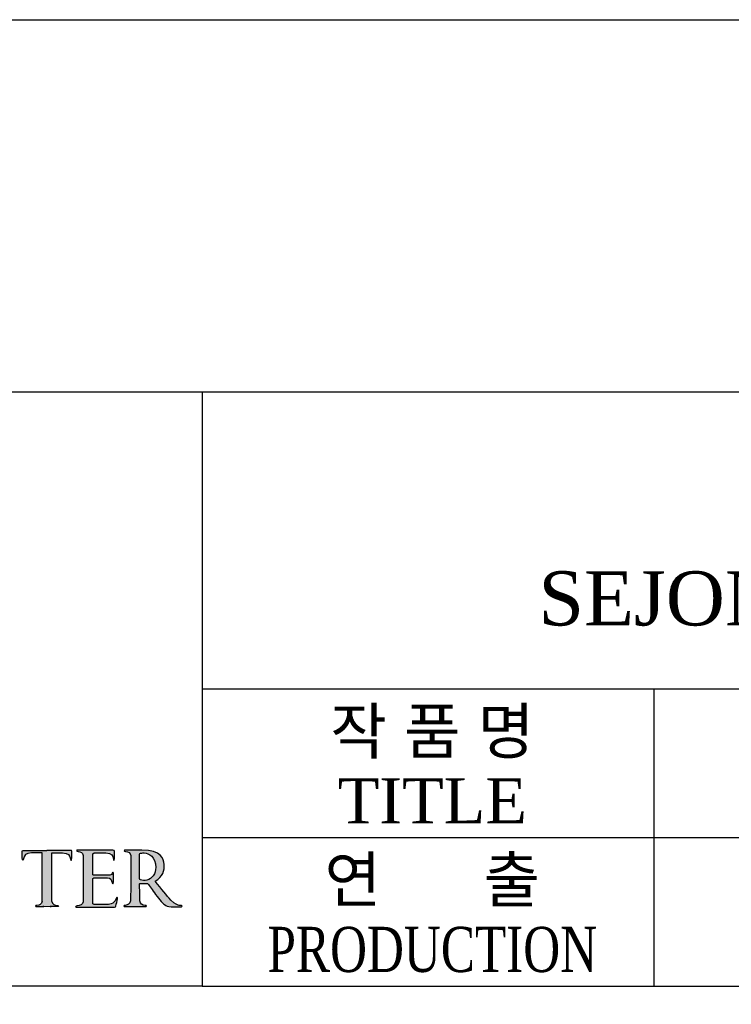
# Model space of a CAD drawing. Header units: millimetres. Extents: x 0 to 84100, y 0 to 59400.
# Tile 112 of 113: x 65516 to 69456, y 53949 to 59400. Entities that reach past the tile are written whole.
import ezdxf
from ezdxf.enums import TextEntityAlignment as Align

# ---------------------------------------------------------------- set-up
doc = ezdxf.new("R2010")
doc.units = ezdxf.units.MM
for name, color, linetype in [('FUR', 3, 'Continuous'), ('Layer 1', 7, 'Continuous'), ('SPEAKER', 3, 'Continuous')]:
    doc.layers.add(name, color=color, linetype=linetype)
doc.styles.add('스타일2', font='palab.TTF')

# ---------------------------------------------------------------- blocks, each defined once
blk = doc.blocks.new('SEJONG LOGO')
at = {"linetype": 'Continuous', "lineweight": 0}
h = blk.add_hatch(color=256, dxfattribs=at)
edge = h.paths.add_edge_path()
edge.add_spline(control_points=[(53.49, 27.46), (53.49, 27.46), (56.98, 27.46), (60.43, 27.46)], knot_values=[0, 0, 0, 0, 0.031847, 0.031847, 0.031847, 0.031847], degree=3, periodic=0)
edge.add_spline(control_points=[(60.43, 27.46), (63.89, 27.46), (67.38, 27.46), (67.38, 27.46)], knot_values=[0, 0, 0, 0, 0.031847, 0.031847, 0.031847, 0.031847], degree=3, periodic=0)
edge.add_spline(control_points=[(67.38, 27.46), (67.63, 27.46), (67.78, 27.46), (67.78, 27.15), (67.78, 27.15), (67.78, 26.69), (67.78, 26.16), (67.78, 25.38), (67.78, 25.38), (67.78, 24.74), (67.74, 24.49), (67.62, 24.49), (67.62, 24.49), (67.46, 24.49), (67.45, 24.63), (67.31, 25.25)], knot_values=[0.75, 0.75, 0.75, 0.75, 0.8125, 0.8125, 0.8125, 0.8125, 0.875, 0.875, 0.875, 0.875, 0.9375, 0.9375, 0.9375, 0.9375, 1, 1, 1, 1], degree=3, periodic=0)
edge.add_spline(control_points=[(67.31, 25.25), (67.18, 25.87), (66.75, 26.71), (65.06, 26.71)], knot_values=[0.6875, 0.6875, 0.6875, 0.6875, 0.75, 0.75, 0.75, 0.75], degree=3, periodic=0)
edge.add_spline(control_points=[(65.06, 26.71), (65.06, 26.71), (61.83, 26.71), (61.83, 26.71)], knot_values=[0.625, 0.625, 0.625, 0.625, 0.6875, 0.6875, 0.6875, 0.6875], degree=3, periodic=0)
edge.add_spline(control_points=[(61.83, 26.71), (61.83, 26.71), (61.81, 15), (61.89, 12.29)], knot_values=[0.567769, 0.567769, 0.567769, 0.567769, 0.625, 0.625, 0.625, 0.625], degree=3, periodic=0)
edge.add_spline(control_points=[(61.89, 12.29), (62.02, 11.47), (62.74, 11.25), (63.41, 11.14)], knot_values=[0.387283, 0.387283, 0.387283, 0.387283, 0.461538, 0.461538, 0.461538, 0.461538], degree=3, periodic=0)
edge.add_spline(control_points=[(63.41, 11.14), (63.65, 11.1), (63.82, 11.07), (63.85, 10.94)], knot_values=[0.461538, 0.461538, 0.461538, 0.461538, 0.538462, 0.538462, 0.538462, 0.538462], degree=3, periodic=0)
edge.add_spline(control_points=[(63.85, 10.94), (63.87, 10.78), (63.68, 10.78), (63.35, 10.78), (63.35, 10.78), (62.92, 10.78), (62.34, 10.78), (61.78, 10.78), (61.78, 10.78), (60.93, 10.78), (61.65, 10.78), (61.65, 10.78)], knot_values=[0.538462, 0.538462, 0.538462, 0.538462, 0.615385, 0.615385, 0.615385, 0.615385, 0.692308, 0.692308, 0.692308, 0.692308, 0.769231, 0.769231, 0.769231, 0.769231], degree=3, periodic=0)
edge.add_line((61.65, 10.78), (60.43, 10.78))
edge.add_line((60.43, 10.78), (59.22, 10.78))
edge.add_spline(control_points=[(59.22, 10.78), (59.22, 10.78), (59.94, 10.78), (59.09, 10.78), (59.09, 10.78), (58.53, 10.78), (57.95, 10.78), (57.52, 10.78), (57.52, 10.78), (57.18, 10.78), (56.99, 10.78), (57.02, 10.94)], knot_values=[0.538462, 0.538462, 0.538462, 0.538462, 0.615385, 0.615385, 0.615385, 0.615385, 0.692308, 0.692308, 0.692308, 0.692308, 0.769231, 0.769231, 0.769231, 0.769231], degree=3, periodic=0)
edge.add_spline(control_points=[(57.02, 10.94), (57.05, 11.07), (57.22, 11.1), (57.46, 11.14)], knot_values=[0.461538, 0.461538, 0.461538, 0.461538, 0.538462, 0.538462, 0.538462, 0.538462], degree=3, periodic=0)
edge.add_spline(control_points=[(57.46, 11.14), (58.13, 11.25), (58.85, 11.47), (58.98, 12.29)], knot_values=[0.387283, 0.387283, 0.387283, 0.387283, 0.461538, 0.461538, 0.461538, 0.461538], degree=3, periodic=0)
edge.add_spline(control_points=[(58.98, 12.29), (59.06, 15), (59.04, 26.71), (59.04, 26.71)], knot_values=[0.567769, 0.567769, 0.567769, 0.567769, 0.625, 0.625, 0.625, 0.625], degree=3, periodic=0)
edge.add_spline(control_points=[(59.04, 26.71), (59.04, 26.71), (55.81, 26.71), (55.81, 26.71)], knot_values=[0.625, 0.625, 0.625, 0.625, 0.6875, 0.6875, 0.6875, 0.6875], degree=3, periodic=0)
edge.add_spline(control_points=[(55.81, 26.71), (54.12, 26.71), (53.69, 25.87), (53.55, 25.25)], knot_values=[0.6875, 0.6875, 0.6875, 0.6875, 0.75, 0.75, 0.75, 0.75], degree=3, periodic=0)
edge.add_spline(control_points=[(53.55, 25.25), (53.42, 24.63), (53.41, 24.49), (53.25, 24.49), (53.25, 24.49), (53.13, 24.49), (53.09, 24.74), (53.09, 25.38), (53.09, 25.38), (53.09, 26.16), (53.09, 26.69), (53.09, 27.15), (53.09, 27.15), (53.09, 27.46), (53.23, 27.46), (53.49, 27.46)], knot_values=[0.75, 0.75, 0.75, 0.75, 0.8125, 0.8125, 0.8125, 0.8125, 0.875, 0.875, 0.875, 0.875, 0.9375, 0.9375, 0.9375, 0.9375, 1, 1, 1, 1], degree=3, periodic=0)
h = blk.add_hatch(color=256, dxfattribs=at)
edge = h.paths.add_edge_path()
edge.add_spline(control_points=[(81.34, 13.04), (81.38, 13.25), (81.45, 13.55), (81.27, 13.55)], knot_values=[0.972973, 0.972973, 0.972973, 0.972973, 1, 1, 1, 1], degree=3, periodic=0)
edge.add_spline(control_points=[(81.27, 13.55), (81.11, 13.55), (81.02, 13.31), (80.9, 13.03)], knot_values=[0, 0, 0, 0, 0.027027, 0.027027, 0.027027, 0.027027], degree=3, periodic=0)
edge.add_spline(control_points=[(80.9, 13.03), (80.24, 11.5), (78.87, 11.4), (77.86, 11.4)], knot_values=[0.027027, 0.027027, 0.027027, 0.027027, 0.054054, 0.054054, 0.054054, 0.054054], degree=3, periodic=0)
edge.add_spline(control_points=[(77.86, 11.4), (77.83, 11.4), (75.28, 11.4), (74.38, 11.4), (74.38, 11.4), (74.02, 11.4), (73.99, 11.68), (73.99, 11.85), (73.99, 11.85), (73.99, 13.38), (73.99, 16.65), (73.99, 17.34)], knot_values=[0.054054, 0.054054, 0.054054, 0.054054, 0.081081, 0.081081, 0.081081, 0.081081, 0.108108, 0.108108, 0.108108, 0.108108, 0.135135, 0.135135, 0.135135, 0.135135], degree=3, periodic=0)
edge.add_spline(control_points=[(73.99, 17.34), (73.99, 17.34), (73.99, 18.77), (73.99, 18.92), (73.99, 18.92), (73.99, 19.06), (73.94, 19.28), (74.3, 19.28), (74.3, 19.28), (74.65, 19.28), (78.34, 19.28), (78.34, 19.28)], knot_values=[0.135135, 0.135135, 0.135135, 0.135135, 0.162162, 0.162162, 0.162162, 0.162162, 0.189189, 0.189189, 0.189189, 0.189189, 0.216216, 0.216216, 0.216216, 0.216216], degree=3, periodic=0)
edge.add_spline(control_points=[(78.34, 19.28), (79.34, 19.28), (79.54, 18.66), (79.75, 17.97)], knot_values=[0.216216, 0.216216, 0.216216, 0.216216, 0.243243, 0.243243, 0.243243, 0.243243], degree=3, periodic=0)
edge.add_spline(control_points=[(79.75, 17.97), (79.82, 17.72), (79.84, 17.55), (79.93, 17.52)], knot_values=[0.243243, 0.243243, 0.243243, 0.243243, 0.27027, 0.27027, 0.27027, 0.27027], degree=3, periodic=0)
edge.add_spline(control_points=[(79.93, 17.52), (80.12, 17.48), (80.13, 17.82), (80.13, 17.99), (80.13, 17.99), (80.13, 18.15), (80.13, 20.53), (80.13, 20.67), (80.13, 20.67), (80.13, 20.87), (80.07, 20.97), (79.98, 20.97), (79.98, 20.97), (79.86, 20.97), (79.83, 20.77), (79.73, 20.56)], knot_values=[0.27027, 0.27027, 0.27027, 0.27027, 0.297297, 0.297297, 0.297297, 0.297297, 0.324324, 0.324324, 0.324324, 0.324324, 0.351351, 0.351351, 0.351351, 0.351351, 0.378378, 0.378378, 0.378378, 0.378378], degree=3, periodic=0)
edge.add_spline(control_points=[(79.73, 20.56), (79.56, 20.22), (79.29, 20.11), (78.75, 20.11), (78.75, 20.11), (78.75, 20.11), (74.49, 20.11), (74.23, 20.11), (74.23, 20.11), (73.98, 20.11), (73.99, 20.31), (73.99, 20.41), (73.99, 20.41), (73.99, 20.51), (73.99, 26.2), (73.99, 26.2)], knot_values=[0.378378, 0.378378, 0.378378, 0.378378, 0.405405, 0.405405, 0.405405, 0.405405, 0.432432, 0.432432, 0.432432, 0.432432, 0.459459, 0.459459, 0.459459, 0.459459, 0.486486, 0.486486, 0.486486, 0.486486], degree=3, periodic=0)
edge.add_spline(control_points=[(73.99, 26.2), (73.99, 26.2), (73.98, 26.68), (74.42, 26.68), (74.42, 26.68), (74.98, 26.68), (76.85, 26.68), (77.91, 26.68), (77.91, 26.68), (79.79, 26.68), (79.88, 25.87), (80.11, 24.95)], knot_values=[0.486486, 0.486486, 0.486486, 0.486486, 0.513514, 0.513514, 0.513514, 0.513514, 0.540541, 0.540541, 0.540541, 0.540541, 0.567568, 0.567568, 0.567568, 0.567568], degree=3, periodic=0)
edge.add_spline(control_points=[(80.11, 24.95), (80.16, 24.7), (80.19, 24.58), (80.24, 24.53)], knot_values=[0.567568, 0.567568, 0.567568, 0.567568, 0.594595, 0.594595, 0.594595, 0.594595], degree=3, periodic=0)
edge.add_spline(control_points=[(80.24, 24.53), (80.28, 24.48), (80.48, 24.42), (80.48, 24.97), (80.48, 24.97), (80.48, 25.3), (80.48, 26.5), (80.48, 27.12), (80.48, 27.12), (80.48, 27.35), (80.3, 27.5), (79.95, 27.5), (79.95, 27.5), (78.01, 27.5), (70.73, 27.5), (69.7, 27.5), (69.7, 27.5), (69.37, 27.5), (69.18, 27.5), (69.21, 27.35)], knot_values=[0.594595, 0.594595, 0.594595, 0.594595, 0.621622, 0.621622, 0.621622, 0.621622, 0.648649, 0.648649, 0.648649, 0.648649, 0.675676, 0.675676, 0.675676, 0.675676, 0.702703, 0.702703, 0.702703, 0.702703, 0.72973, 0.72973, 0.72973, 0.72973], degree=3, periodic=0)
edge.add_spline(control_points=[(69.21, 27.35), (69.23, 27.22), (69.4, 27.18), (69.64, 27.14)], knot_values=[0.72973, 0.72973, 0.72973, 0.72973, 0.756757, 0.756757, 0.756757, 0.756757], degree=3, periodic=0)
edge.add_spline(control_points=[(69.64, 27.14), (70.34, 27.03), (71.15, 26.83), (71.15, 25.96), (71.15, 25.96), (71.15, 23.85), (71.15, 14.18), (71.15, 12.24), (71.15, 12.24), (71.15, 11.37), (70.06, 11.06), (69.37, 10.96)], knot_values=[0.756757, 0.756757, 0.756757, 0.756757, 0.783784, 0.783784, 0.783784, 0.783784, 0.810811, 0.810811, 0.810811, 0.810811, 0.837838, 0.837838, 0.837838, 0.837838], degree=3, periodic=0)
edge.add_spline(control_points=[(69.37, 10.96), (69.13, 10.92), (68.95, 10.88), (68.93, 10.75)], knot_values=[0.837838, 0.837838, 0.837838, 0.837838, 0.864865, 0.864865, 0.864865, 0.864865], degree=3, periodic=0)
edge.add_spline(control_points=[(68.93, 10.75), (68.9, 10.59), (69.09, 10.59), (69.43, 10.59), (69.43, 10.59), (70.31, 10.59), (77.49, 10.59), (80.41, 10.59), (80.41, 10.59), (80.67, 10.59), (80.83, 10.82), (80.86, 10.94)], knot_values=[0.864865, 0.864865, 0.864865, 0.864865, 0.891892, 0.891892, 0.891892, 0.891892, 0.918919, 0.918919, 0.918919, 0.918919, 0.945946, 0.945946, 0.945946, 0.945946], degree=3, periodic=0)
edge.add_spline(control_points=[(80.86, 10.94), (81.02, 11.61), (81.24, 12.51), (81.34, 13.04)], knot_values=[0.945946, 0.945946, 0.945946, 0.945946, 0.972973, 0.972973, 0.972973, 0.972973], degree=3, periodic=0)
edge = h.paths.add_edge_path()
edge.add_spline(control_points=[(89.95, 10.94), (89.93, 11.07), (89.75, 11.1), (89.51, 11.14)], knot_values=[0.923077, 0.923077, 0.923077, 0.923077, 1, 1, 1, 1], degree=3, periodic=0)
edge.add_spline(control_points=[(89.51, 11.14), (88.82, 11.25), (88.03, 11.45), (87.98, 12.48)], knot_values=[0, 0, 0, 0, 0.076923, 0.076923, 0.076923, 0.076923], degree=3, periodic=0)
edge.add_spline(control_points=[(87.98, 12.48), (87.93, 12.6), (87.92, 15.12), (87.92, 17.19)], knot_values=[0, 0, 0, 0, 0.033333, 0.033333, 0.033333, 0.033333], degree=3, periodic=0)
edge.add_spline(control_points=[(87.92, 17.19), (87.92, 17.19), (87.92, 17.5), (87.92, 17.5)], knot_values=[0.033333, 0.033333, 0.033333, 0.033333, 0.066667, 0.066667, 0.066667, 0.066667], degree=3, periodic=0)
edge.add_spline(control_points=[(87.92, 17.5), (87.92, 17.63), (87.98, 17.67), (88.1, 17.67)], knot_values=[0.066667, 0.066667, 0.066667, 0.066667, 0.1, 0.1, 0.1, 0.1], degree=3, periodic=0)
edge.add_spline(control_points=[(88.1, 17.67), (88.1, 17.67), (90.03, 17.63), (90.03, 17.63)], knot_values=[0.1, 0.1, 0.1, 0.1, 0.133333, 0.133333, 0.133333, 0.133333], degree=3, periodic=0)
edge.add_spline(control_points=[(90.03, 17.63), (90.18, 17.63), (90.32, 17.61), (90.43, 17.48)], knot_values=[0.133333, 0.133333, 0.133333, 0.133333, 0.166667, 0.166667, 0.166667, 0.166667], degree=3, periodic=0)
edge.add_spline(control_points=[(90.43, 17.48), (90.72, 17.15), (91.74, 15.63), (92.63, 14.41)], knot_values=[0.166667, 0.166667, 0.166667, 0.166667, 0.2, 0.2, 0.2, 0.2], degree=3, periodic=0)
edge.add_spline(control_points=[(92.63, 14.41), (93.87, 12.7), (94.72, 11.66), (95.68, 11.14)], knot_values=[0.2, 0.2, 0.2, 0.2, 0.233333, 0.233333, 0.233333, 0.233333], degree=3, periodic=0)
edge.add_spline(control_points=[(95.68, 11.14), (96.25, 10.84), (96.8, 10.72), (98.05, 10.72)], knot_values=[0.233333, 0.233333, 0.233333, 0.233333, 0.266667, 0.266667, 0.266667, 0.266667], degree=3, periodic=0)
edge.add_spline(control_points=[(98.05, 10.72), (98.05, 10.72), (99.94, 10.72), (99.94, 10.72)], knot_values=[0.266667, 0.266667, 0.266667, 0.266667, 0.3, 0.3, 0.3, 0.3], degree=3, periodic=0)
edge.add_spline(control_points=[(99.94, 10.72), (100.21, 10.72), (100.55, 10.75), (100.51, 10.92)], knot_values=[0.3, 0.3, 0.3, 0.3, 0.333333, 0.333333, 0.333333, 0.333333], degree=3, periodic=0)
edge.add_spline(control_points=[(100.51, 10.92), (100.47, 11.1), (100.22, 11.1), (99.67, 11.15)], knot_values=[0.333333, 0.333333, 0.333333, 0.333333, 0.366667, 0.366667, 0.366667, 0.366667], degree=3, periodic=0)
edge.add_spline(control_points=[(99.67, 11.15), (99.32, 11.19), (98.45, 11.41), (97.21, 12.7)], knot_values=[0.366667, 0.366667, 0.366667, 0.366667, 0.4, 0.4, 0.4, 0.4], degree=3, periodic=0)
edge.add_spline(control_points=[(97.21, 12.7), (95.9, 14.08), (94.52, 15.88), (92.54, 18.37)], knot_values=[0.4, 0.4, 0.4, 0.4, 0.433333, 0.433333, 0.433333, 0.433333], degree=3, periodic=0)
edge.add_spline(control_points=[(92.54, 18.37), (94.75, 19.52), (95.32, 21.59), (95.21, 23.22)], knot_values=[0.433333, 0.433333, 0.433333, 0.433333, 0.466667, 0.466667, 0.466667, 0.466667], degree=3, periodic=0)
edge.add_spline(control_points=[(95.21, 23.22), (95.08, 24.98), (94.36, 27.5), (88.6, 27.5), (88.6, 27.5), (86.66, 27.5), (84.83, 27.5), (83.8, 27.5), (83.8, 27.5), (83.47, 27.5), (83.28, 27.5), (83.3, 27.35)], knot_values=[0.466667, 0.466667, 0.466667, 0.466667, 0.5, 0.5, 0.5, 0.5, 0.533333, 0.533333, 0.533333, 0.533333, 0.566667, 0.566667, 0.566667, 0.566667], degree=3, periodic=0)
edge.add_spline(control_points=[(83.3, 27.35), (83.32, 27.22), (83.51, 27.18), (83.75, 27.14)], knot_values=[0.566667, 0.566667, 0.566667, 0.566667, 0.6, 0.6, 0.6, 0.6], degree=3, periodic=0)
edge.add_spline(control_points=[(83.75, 27.14), (84.44, 27.03), (85.27, 26.77), (85.27, 25.9)], knot_values=[0.6, 0.6, 0.6, 0.6, 0.633333, 0.633333, 0.633333, 0.633333], degree=3, periodic=0)
edge.add_spline(control_points=[(85.27, 25.9), (85.27, 25.9), (85.3, 23.7), (85.3, 21.07), (85.3, 21.07), (85.3, 21.07), (85.3, 13.36), (85.18, 12.44)], knot_values=[0.633333, 0.633333, 0.633333, 0.633333, 0.666667, 0.666667, 0.666667, 0.666667, 0.7, 0.7, 0.7, 0.7], degree=3, periodic=0)
edge.add_spline(control_points=[(85.18, 12.44), (85.09, 11.49), (84.34, 11.25), (83.65, 11.14)], knot_values=[0.384615, 0.384615, 0.384615, 0.384615, 0.461538, 0.461538, 0.461538, 0.461538], degree=3, periodic=0)
edge.add_spline(control_points=[(83.65, 11.14), (83.41, 11.1), (83.23, 11.07), (83.21, 10.94)], knot_values=[0.461538, 0.461538, 0.461538, 0.461538, 0.538462, 0.538462, 0.538462, 0.538462], degree=3, periodic=0)
edge.add_spline(control_points=[(83.21, 10.94), (83.18, 10.78), (83.37, 10.78), (83.7, 10.78), (83.7, 10.78), (84.14, 10.78), (84.72, 10.78), (85.27, 10.78), (85.27, 10.78), (86.12, 10.78), (87.89, 10.78), (87.89, 10.78)], knot_values=[0.538462, 0.538462, 0.538462, 0.538462, 0.615385, 0.615385, 0.615385, 0.615385, 0.692308, 0.692308, 0.692308, 0.692308, 0.769231, 0.769231, 0.769231, 0.769231], degree=3, periodic=0)
edge.add_spline(control_points=[(87.89, 10.78), (88.44, 10.78), (89.02, 10.78), (89.45, 10.78), (89.45, 10.78), (89.79, 10.78), (89.98, 10.78), (89.95, 10.94)], knot_values=[0.769231, 0.769231, 0.769231, 0.769231, 0.846154, 0.846154, 0.846154, 0.846154, 0.923077, 0.923077, 0.923077, 0.923077], degree=3, periodic=0)
edge = h.paths.add_edge_path(flags=16)
edge.add_spline(control_points=[(88.12, 26.6), (88.34, 26.67), (88.74, 26.69), (89.3, 26.69), (89.3, 26.69), (90.61, 26.69), (92.7, 25.56), (92.7, 22.41), (92.7, 22.41), (92.7, 20.59), (91.61, 18.93), (90.06, 18.6)], knot_values=[0.866667, 0.866667, 0.866667, 0.866667, 0.9, 0.9, 0.9, 0.9, 0.933333, 0.933333, 0.933333, 0.933333, 0.966667, 0.966667, 0.966667, 0.966667], degree=3, periodic=0)
edge.add_spline(control_points=[(90.06, 18.6), (89.43, 18.48), (88.58, 18.53), (88.12, 18.68)], knot_values=[0.733333, 0.733333, 0.733333, 0.733333, 0.766667, 0.766667, 0.766667, 0.766667], degree=3, periodic=0)
edge.add_spline(control_points=[(88.12, 18.68), (87.96, 18.75), (87.92, 18.83), (87.92, 19.08), (87.92, 19.08), (87.92, 19.08), (87.92, 26.29), (87.92, 26.29), (87.92, 26.29), (87.92, 26.47), (87.96, 26.56), (88.12, 26.6)], knot_values=[0.766667, 0.766667, 0.766667, 0.766667, 0.8, 0.8, 0.8, 0.8, 0.833333, 0.833333, 0.833333, 0.833333, 0.866667, 0.866667, 0.866667, 0.866667], degree=3, periodic=0)
for q in [(59.22, 10.78), (61.65, 10.78)]:
    blk.add_line((60.43, 10.78), q, dxfattribs=at)
at = {"layer": 'Layer 1', "color": 7}
for points, knots in [([(53.55, 25.25), (53.42, 24.63), (53.41, 24.49), (53.25, 24.49), (53.25, 24.49), (53.13, 24.49), (53.09, 24.74), (53.09, 25.38), (53.09, 25.38), (53.09, 26.16), (53.09, 26.69), (53.09, 27.15), (53.09, 27.15), (53.09, 27.46), (53.23, 27.46), (53.49, 27.46)], [0.75, 0.75, 0.75, 0.75, 0.8125, 0.8125, 0.8125, 0.8125, 0.875, 0.875, 0.875, 0.875, 0.9375, 0.9375, 0.9375, 0.9375, 1, 1, 1, 1]), ([(67.31, 25.25), (67.45, 24.63), (67.46, 24.49), (67.62, 24.49), (67.62, 24.49), (67.74, 24.49), (67.78, 24.74), (67.78, 25.38), (67.78, 25.38), (67.78, 26.16), (67.78, 26.69), (67.78, 27.15), (67.78, 27.15), (67.78, 27.46), (67.63, 27.46), (67.38, 27.46)], [0.75, 0.75, 0.75, 0.75, 0.8125, 0.8125, 0.8125, 0.8125, 0.875, 0.875, 0.875, 0.875, 0.9375, 0.9375, 0.9375, 0.9375, 1, 1, 1, 1]), ([(80.24, 24.53), (80.28, 24.48), (80.48, 24.42), (80.48, 24.97), (80.48, 24.97), (80.48, 25.3), (80.48, 26.5), (80.48, 27.12), (80.48, 27.12), (80.48, 27.35), (80.3, 27.5), (79.95, 27.5), (79.95, 27.5), (78.01, 27.5), (70.73, 27.5), (69.7, 27.5), (69.7, 27.5), (69.37, 27.5), (69.18, 27.5), (69.21, 27.35)], [0.5945946, 0.5945946, 0.5945946, 0.5945946, 0.6216216, 0.6216216, 0.6216216, 0.6216216, 0.6486486, 0.6486486, 0.6486486, 0.6486486, 0.6756757, 0.6756757, 0.6756757, 0.6756757, 0.7027027, 0.7027027, 0.7027027, 0.7027027, 0.7297297, 0.7297297, 0.7297297, 0.7297297]), ([(69.64, 27.14), (70.34, 27.03), (71.15, 26.83), (71.15, 25.96), (71.15, 25.96), (71.15, 23.85), (71.15, 14.18), (71.15, 12.24), (71.15, 12.24), (71.15, 11.37), (70.06, 11.06), (69.37, 10.96)], [0.75675676, 0.75675676, 0.75675676, 0.75675676, 0.78378378, 0.78378378, 0.78378378, 0.78378378, 0.81081081, 0.81081081, 0.81081081, 0.81081081, 0.83783784, 0.83783784, 0.83783784, 0.83783784]), ([(73.99, 26.2), (73.99, 26.2), (73.98, 26.68), (74.42, 26.68), (74.42, 26.68), (74.98, 26.68), (76.85, 26.68), (77.91, 26.68), (77.91, 26.68), (79.79, 26.68), (79.88, 25.87), (80.11, 24.95)], [0.48648649, 0.48648649, 0.48648649, 0.48648649, 0.51351351, 0.51351351, 0.51351351, 0.51351351, 0.54054054, 0.54054054, 0.54054054, 0.54054054, 0.56756757, 0.56756757, 0.56756757, 0.56756757]), ([(95.21, 23.22), (95.08, 24.98), (94.36, 27.5), (88.6, 27.5), (88.6, 27.5), (86.66, 27.5), (84.83, 27.5), (83.8, 27.5), (83.8, 27.5), (83.47, 27.5), (83.28, 27.5), (83.3, 27.35)], [0.4666667, 0.4666667, 0.4666667, 0.4666667, 0.5, 0.5, 0.5, 0.5, 0.5333333, 0.5333333, 0.5333333, 0.5333333, 0.5666667, 0.5666667, 0.5666667, 0.5666667]), ([(88.12, 18.68), (87.96, 18.75), (87.92, 18.83), (87.92, 19.08), (87.92, 19.08), (87.92, 19.08), (87.92, 26.29), (87.92, 26.29), (87.92, 26.29), (87.92, 26.47), (87.96, 26.56), (88.12, 26.6)], [0.7666667, 0.7666667, 0.7666667, 0.7666667, 0.8, 0.8, 0.8, 0.8, 0.8333333, 0.8333333, 0.8333333, 0.8333333, 0.8666667, 0.8666667, 0.8666667, 0.8666667]), ([(88.12, 26.6), (88.34, 26.67), (88.74, 26.69), (89.3, 26.69), (89.3, 26.69), (90.61, 26.69), (92.7, 25.56), (92.7, 22.41), (92.7, 22.41), (92.7, 20.59), (91.61, 18.93), (90.06, 18.6)], [0.8666667, 0.8666667, 0.8666667, 0.8666667, 0.9, 0.9, 0.9, 0.9, 0.9333333, 0.9333333, 0.9333333, 0.9333333, 0.9666667, 0.9666667, 0.9666667, 0.9666667]), ([(79.73, 20.56), (79.56, 20.22), (79.29, 20.11), (78.75, 20.11), (78.75, 20.11), (78.75, 20.11), (74.49, 20.11), (74.23, 20.11), (74.23, 20.11), (73.98, 20.11), (73.99, 20.31), (73.99, 20.41), (73.99, 20.41), (73.99, 20.51), (73.99, 26.2), (73.99, 26.2)], [0.3783784, 0.3783784, 0.3783784, 0.3783784, 0.4054054, 0.4054054, 0.4054054, 0.4054054, 0.4324324, 0.4324324, 0.4324324, 0.4324324, 0.4594595, 0.4594595, 0.4594595, 0.4594595, 0.4864865, 0.4864865, 0.4864865, 0.4864865]), ([(85.27, 25.9), (85.27, 25.9), (85.3, 23.7), (85.3, 21.07), (85.3, 21.07), (85.3, 21.07), (85.3, 13.36), (85.18, 12.44)], [0.63333333, 0.63333333, 0.63333333, 0.63333333, 0.66666667, 0.66666667, 0.66666667, 0.66666667, 0.7, 0.7, 0.7, 0.7]), ([(79.93, 17.52), (80.12, 17.48), (80.13, 17.82), (80.13, 17.99), (80.13, 17.99), (80.13, 18.15), (80.13, 20.53), (80.13, 20.67), (80.13, 20.67), (80.13, 20.87), (80.07, 20.97), (79.98, 20.97), (79.98, 20.97), (79.86, 20.97), (79.83, 20.77), (79.73, 20.56)], [0.2702703, 0.2702703, 0.2702703, 0.2702703, 0.2972973, 0.2972973, 0.2972973, 0.2972973, 0.3243243, 0.3243243, 0.3243243, 0.3243243, 0.3513514, 0.3513514, 0.3513514, 0.3513514, 0.3783784, 0.3783784, 0.3783784, 0.3783784]), ([(73.99, 17.34), (73.99, 17.34), (73.99, 18.77), (73.99, 18.92), (73.99, 18.92), (73.99, 19.06), (73.94, 19.28), (74.3, 19.28), (74.3, 19.28), (74.65, 19.28), (78.34, 19.28), (78.34, 19.28)], [0.13513514, 0.13513514, 0.13513514, 0.13513514, 0.16216216, 0.16216216, 0.16216216, 0.16216216, 0.18918919, 0.18918919, 0.18918919, 0.18918919, 0.21621622, 0.21621622, 0.21621622, 0.21621622]), ([(77.86, 11.4), (77.83, 11.4), (75.28, 11.4), (74.38, 11.4), (74.38, 11.4), (74.02, 11.4), (73.99, 11.68), (73.99, 11.85), (73.99, 11.85), (73.99, 13.38), (73.99, 16.65), (73.99, 17.34)], [0.05405405, 0.05405405, 0.05405405, 0.05405405, 0.08108108, 0.08108108, 0.08108108, 0.08108108, 0.10810811, 0.10810811, 0.10810811, 0.10810811, 0.13513514, 0.13513514, 0.13513514, 0.13513514]), ([(57.02, 10.94), (56.99, 10.78), (57.18, 10.78), (57.52, 10.78), (57.52, 10.78), (57.95, 10.78), (58.53, 10.78), (59.09, 10.78), (59.09, 10.78), (59.94, 10.78), (59.22, 10.78), (59.22, 10.78)], [0.5384615, 0.5384615, 0.5384615, 0.5384615, 0.6153846, 0.6153846, 0.6153846, 0.6153846, 0.6923077, 0.6923077, 0.6923077, 0.6923077, 0.7692308, 0.7692308, 0.7692308, 0.7692308]), ([(63.85, 10.94), (63.87, 10.78), (63.68, 10.78), (63.35, 10.78), (63.35, 10.78), (62.92, 10.78), (62.34, 10.78), (61.78, 10.78), (61.78, 10.78), (60.93, 10.78), (61.65, 10.78), (61.65, 10.78)], [0.5384615, 0.5384615, 0.5384615, 0.5384615, 0.6153846, 0.6153846, 0.6153846, 0.6153846, 0.6923077, 0.6923077, 0.6923077, 0.6923077, 0.7692308, 0.7692308, 0.7692308, 0.7692308]), ([(68.93, 10.75), (68.9, 10.59), (69.09, 10.59), (69.43, 10.59), (69.43, 10.59), (70.31, 10.59), (77.49, 10.59), (80.41, 10.59), (80.41, 10.59), (80.67, 10.59), (80.83, 10.82), (80.86, 10.94)], [0.86486486, 0.86486486, 0.86486486, 0.86486486, 0.89189189, 0.89189189, 0.89189189, 0.89189189, 0.91891892, 0.91891892, 0.91891892, 0.91891892, 0.94594595, 0.94594595, 0.94594595, 0.94594595]), ([(83.21, 10.94), (83.18, 10.78), (83.37, 10.78), (83.7, 10.78), (83.7, 10.78), (84.14, 10.78), (84.72, 10.78), (85.27, 10.78), (85.27, 10.78), (86.12, 10.78), (87.89, 10.78), (87.89, 10.78)], [0.5384615, 0.5384615, 0.5384615, 0.5384615, 0.6153846, 0.6153846, 0.6153846, 0.6153846, 0.6923077, 0.6923077, 0.6923077, 0.6923077, 0.7692308, 0.7692308, 0.7692308, 0.7692308]), ([(87.89, 10.78), (88.44, 10.78), (89.02, 10.78), (89.45, 10.78), (89.45, 10.78), (89.79, 10.78), (89.98, 10.78), (89.95, 10.94)], [0.7692308, 0.7692308, 0.7692308, 0.7692308, 0.8461538, 0.8461538, 0.8461538, 0.8461538, 0.9230769, 0.9230769, 0.9230769, 0.9230769])]:
    blk.add_open_spline(points, degree=3, knots=knots, dxfattribs=at)
for points in [[(53.49, 27.46), (53.49, 27.46), (56.98, 27.46), (60.43, 27.46)], [(55.81, 26.71), (54.12, 26.71), (53.69, 25.87), (53.55, 25.25)], [(59.04, 26.71), (59.04, 26.71), (55.81, 26.71), (55.81, 26.71)], [(58.98, 12.29), (59.06, 15), (59.04, 26.71), (59.04, 26.71)], [(67.38, 27.46), (67.38, 27.46), (63.89, 27.46), (60.43, 27.46)], [(61.89, 12.29), (61.81, 15), (61.83, 26.71), (61.83, 26.71)], [(61.83, 26.71), (61.83, 26.71), (65.06, 26.71), (65.06, 26.71)], [(65.06, 26.71), (66.75, 26.71), (67.18, 25.87), (67.31, 25.25)], [(69.21, 27.35), (69.23, 27.22), (69.4, 27.18), (69.64, 27.14)], [(83.3, 27.35), (83.32, 27.22), (83.51, 27.18), (83.75, 27.14)], [(83.75, 27.14), (84.44, 27.03), (85.27, 26.77), (85.27, 25.9)], [(80.11, 24.95), (80.16, 24.7), (80.19, 24.58), (80.24, 24.53)], [(92.54, 18.37), (94.75, 19.52), (95.32, 21.59), (95.21, 23.22)], [(78.34, 19.28), (79.34, 19.28), (79.54, 18.66), (79.75, 17.97)], [(79.75, 17.97), (79.82, 17.72), (79.84, 17.55), (79.93, 17.52)], [(87.92, 17.5), (87.92, 17.63), (87.98, 17.67), (88.1, 17.67)], [(88.1, 17.67), (88.1, 17.67), (90.03, 17.63), (90.03, 17.63)], [(90.06, 18.6), (89.43, 18.48), (88.58, 18.53), (88.12, 18.68)], [(90.03, 17.63), (90.18, 17.63), (90.32, 17.61), (90.43, 17.48)], [(97.21, 12.7), (95.9, 14.08), (94.52, 15.88), (92.54, 18.37)], [(87.92, 17.19), (87.92, 17.19), (87.92, 17.5), (87.92, 17.5)], [(87.98, 12.48), (87.93, 12.6), (87.92, 15.12), (87.92, 17.19)], [(90.43, 17.48), (90.72, 17.15), (91.74, 15.63), (92.63, 14.41)], [(58.98, 12.29), (58.85, 11.47), (58.13, 11.25), (57.46, 11.14)], [(61.89, 12.29), (62.02, 11.47), (62.74, 11.25), (63.41, 11.14)], [(80.9, 13.03), (80.24, 11.5), (78.87, 11.4), (77.86, 11.4)], [(80.86, 10.94), (81.02, 11.61), (81.24, 12.51), (81.34, 13.04)], [(81.27, 13.55), (81.11, 13.55), (81.02, 13.31), (80.9, 13.03)], [(81.34, 13.04), (81.38, 13.25), (81.45, 13.55), (81.27, 13.55)], [(85.18, 12.44), (85.09, 11.49), (84.34, 11.25), (83.65, 11.14)], [(89.51, 11.14), (88.82, 11.25), (88.03, 11.45), (87.98, 12.48)], [(92.63, 14.41), (93.87, 12.7), (94.72, 11.66), (95.68, 11.14)], [(99.67, 11.15), (99.32, 11.19), (98.45, 11.41), (97.21, 12.7)], [(57.46, 11.14), (57.22, 11.1), (57.05, 11.07), (57.02, 10.94)], [(63.41, 11.14), (63.65, 11.1), (63.82, 11.07), (63.85, 10.94)], [(69.37, 10.96), (69.13, 10.92), (68.95, 10.88), (68.93, 10.75)], [(83.65, 11.14), (83.41, 11.1), (83.23, 11.07), (83.21, 10.94)], [(89.95, 10.94), (89.93, 11.07), (89.75, 11.1), (89.51, 11.14)], [(95.68, 11.14), (96.25, 10.84), (96.8, 10.72), (98.05, 10.72)], [(98.05, 10.72), (98.05, 10.72), (99.94, 10.72), (99.94, 10.72)], [(100.51, 10.92), (100.47, 11.1), (100.22, 11.1), (99.67, 11.15)], [(99.94, 10.72), (100.21, 10.72), (100.55, 10.75), (100.51, 10.92)]]:
    blk.add_open_spline(points, degree=3, dxfattribs=at)

msp = doc.modelspace()

# ---------------------------------------------------------------- linework, layer by layer
for points in [[(0, 0), (0, 59400), (84100, 59400), (84100, 0), (0, 0)], [(62530.783, 57339.931), (66527.044, 57339.931), (66527.044, 54050.141), (62530.783, 54050.141)]]:
    msp.add_lwpolyline(points, close=True)
at = {"linetype": 'ByBlock'}
msp.add_lwpolyline([(0.001, -0.001), (0.001, 59399.999), (84100.001, 59399.999), (84100.001, -0.001), (0.001, -0.001)], close=True, dxfattribs=at)
at = {"layer": 'SPEAKER', "color": 0, "ltscale": 100}
for p, q in [((66527.044, 57339.931), (83115.492, 57339.931)), ((66527.044, 55695.036), (83115.492, 55695.036)), ((66527.044, 55695.036), (66527.044, 54050.141)), ((69027.044, 55695.036), (69027.044, 54050.141)), ((66527.044, 54872.588), (83115.492, 54872.588)), ((66527.044, 54050.141), (83115.492, 54050.141))]:
    msp.add_line(p, q, dxfattribs=at)

# ---------------------------------------------------------------- block references
at = {"linetype": 'Continuous', "lineweight": 0, "xscale": 18.66666666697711, "yscale": 18.66666666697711, "zscale": 18.66666666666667}
msp.add_blockref('SEJONG LOGO', (64539.05, 54288.845), dxfattribs=at)

# ---------------------------------------------------------------- texts
at = {"layer": 'FUR', "color": 7, "linetype": 'Continuous', "style": '스타일2'}
for s, height, p in [('SEJONG CENTER GRAND PERFORMANCE HALL SOUND PLAN', 300, (74909.034, 56196.674)), ('작 품 명', 250, (67800.754, 55461.522)), ('TITLE', 250, (67800.754, 55075.641)), ('연      출', 250, (67800.754, 54639.074))]:
    msp.add_text(s, height=height, dxfattribs=at).set_placement(p, align=Align.MIDDLE_CENTER)
at = {"layer": 'FUR', "color": 7, "linetype": 'Continuous', "style": '스타일2', "width": 0.75}
msp.add_text('PRODUCTION', height=250, dxfattribs=at).set_placement((67800.754, 54253.193), align=Align.MIDDLE_CENTER)

doc.saveas('drawing.dxf')
